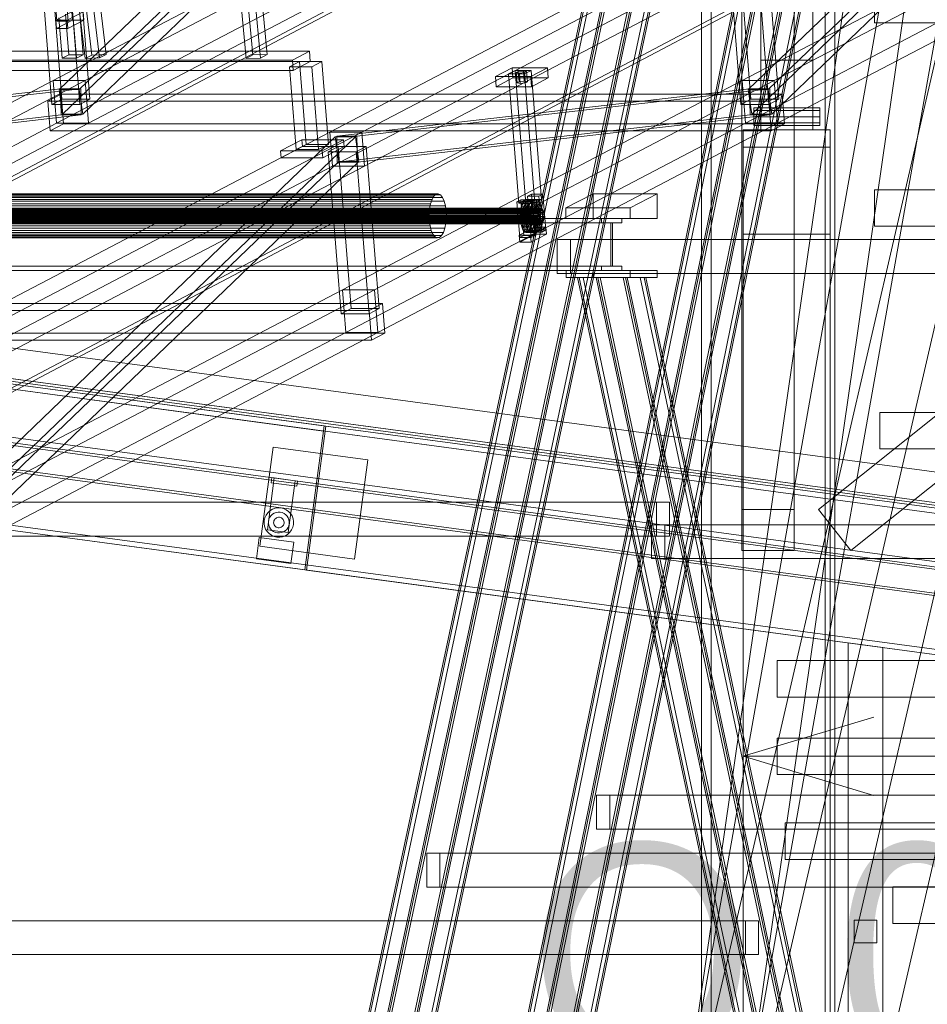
# Model space of a CAD drawing. Header units: millimetres. Extents: x -4738 to 65662, y -68080 to 6847.
# Tile 57 of 256: x -2681 to -1639, y -35885 to -34754. Entities that reach past the tile are written whole.
import ezdxf

# ---------------------------------------------------------------- set-up
doc = ezdxf.new("R2010")
doc.units = ezdxf.units.MM
for name, color, linetype, lineweight in [('COTAS_O', 1, 'Continuous', 0), ('COTAS_P', 1, 'Continuous', 0), ('frontal_C03', 7, 'Continuous', 0), ('frontal_C09', 7, 'Continuous', 0), ('frontal_C10', 7, 'Continuous', 0), ('frontal_dosificador', 7, 'Continuous', 0), ('frontal_tolva', 7, 'Continuous', 0)]:
    doc.layers.add(name, color=color, linetype=linetype, lineweight=lineweight)
doc.dimstyles.new('R19_100', dxfattribs={"dimtxt": 250, "dimasz": 150, "dimexe": 150, "dimexo": 80, "dimgap": 100, "dimtad": 1, "dimtih": 1, "dimtoh": 1, "dimdsep": 46, "dimcen": 0.09, "dimadec": 0, "dimazin": 0, "dimtfac": 1, "dimtdec": 4, "dimtofl": 0, "dimtmove": 0, "dimatfit": 3, "dimfxl": 1, "dimtolj": 1, "dimtzin": 0, "dimarcsym": 0})

# ---------------------------------------------------------------- blocks, each defined once
blk = doc.blocks.new('DIM_R31_46')
at = {"layer": 'COTAS_P'}
for p, q in [((-4100, -35030), (-4219.9, -35922)), ((140, -35600), (20.1, -36492)), ((-4219.9, -35922), (-4065.3, -35897.4)), ((20.1, -36492), (-4219.9, -35922)), ((-4219.9, -35922), (-4077.2, -35986.6)), ((20.1, -36492), (-122.6, -36427.4)), ((20.1, -36492), (-134.6, -36516.6))]:
    blk.add_line(p, q, dxfattribs=at)
blk.add_text('4278.14 P', height=250, rotation=172.3434, dxfattribs=at).set_placement((-2113.2, -36306.1))
blk = doc.blocks.new('DIM_R31_50')
at = {"layer": 'COTAS_O'}
for p, q in [((-1850, -34900), (-1850, -35600)), ((-150, -34900), (-150, -35600)), ((-1850, -35600), (-1700, -35555)), ((-150, -35600), (-300, -35555)), ((-150, -35600), (-1850, -35600)), ((-1850, -35600), (-1700, -35645)), ((-150, -35600), (-300, -35645))]:
    blk.add_line(p, q, dxfattribs=at)
blk.add_text('1700 O', height=250, rotation=180, dxfattribs=at).set_placement((-1000, -35700))

msp = doc.modelspace()

# ---------------------------------------------------------------- linework, layer by layer
at = {"layer": 'frontal_C03'}
for p, q in [((-1915, -35988), (-1485, -33007.45)), ((-1845, -35988), (-1415, -33007.45)), ((-1915, -35988), (-1485, -33563.95)), ((-1845, -35988), (-1415, -33563.95)), ((-1903.922, -35988), (-1485, -34173.45)), ((-1833.922, -35988), (-1415, -34173.45)), ((-1699.4, -34757.169), (-1699.4, -34715.169)), ((-1699.4, -34757.169), (1699.4, -34757.169)), ((-1763.208, -35988), (-1485, -34782.95)), ((-1693.208, -35988), (-1415, -34782.95)), ((-1699.4, -34948.899), (1699.4, -34948.899)), ((-1699.4, -34990.899), (-1699.4, -34948.899)), ((-1699.4, -34990.899), (1699.4, -34990.899)), ((-1692.975, -35204.889), (1692.975, -35204.889)), ((-1692.975, -35246.889), (-1692.975, -35204.889)), ((-1692.975, -35246.889), (1692.975, -35246.889)), ((-1811.2, -35490.112), (1811.2, -35490.112)), ((-1811.2, -35532.112), (-1811.2, -35490.112)), ((-1811.2, -35532.112), (1811.2, -35532.112)), ((-1811.2, -35579.152), (1811.2, -35579.152)), ((-1811.2, -35621.152), (-1811.2, -35579.152)), ((-1811.2, -35621.152), (1811.2, -35621.152)), ((-1801.894, -35676.672), (1801.894, -35676.672)), ((-1801.894, -35718.672), (-1801.894, -35676.672)), ((-1801.894, -35718.672), (1801.894, -35718.672)), ((-1678.13, -35750.091), (1678.13, -35750.091)), ((-1678.13, -35792.091), (-1678.13, -35750.091)), ((-1678.13, -35792.091), (1678.13, -35792.091))]:
    msp.add_line(p, q, dxfattribs=at)
at = {"layer": 'frontal_C09'}
for p, q in [((92.26, -35504.79), (-4028.81, -34950.779)), ((146.662, -35550.446), (-4093.338, -34980.446)), ((147.061, -35547.473), (-4092.939, -34977.473)), ((87.596, -35539.478), (-4033.473, -34985.467)), ((76.886, -35544.093), (-4024.362, -34992.746)), ((77.286, -35541.119), (-4023.962, -34989.772)), ((47.154, -35540.095), (-3994.629, -34996.743)), ((46.354, -35546.042), (-3995.429, -35002.689)), ((206.711, -35629.148), (-4172.041, -35040.495)), ((207.511, -35623.202), (-4171.241, -35034.549)), ((206.311, -35632.121), (-4172.44, -35043.468)), ((-2331.449, -35220.331), (-3518.768, -35060.715)), ((-2332.248, -35226.277), (-3519.568, -35066.661)), ((132.939, -35652.527), (-4107.061, -35082.527)), ((133.338, -35649.554), (-4106.662, -35079.554)), ((193.388, -35728.257), (-4185.364, -35139.604)), ((194.187, -35722.31), (-4184.565, -35133.657)), ((-2331.449, -35220.331), (-2353.699, -35385.842)), ((-2351.717, -35386.108), (-2329.467, -35220.597)), ((-2331.449, -35220.331), (-2332.248, -35226.277)), ((-2330.266, -35226.543), (-2329.467, -35220.597)), ((-1142.148, -35380.213), (-2329.467, -35220.597)), ((-2353.699, -35385.842), (-3541.018, -35226.226)), ((-1142.947, -35386.16), (-2330.266, -35226.543)), ((-2405.544, -35358.692), (-2390.222, -35244.717)), ((-2281.203, -35259.373), (-2390.222, -35244.717)), ((-2281.203, -35259.373), (-2296.525, -35373.348)), ((-2396.819, -35339.685), (-2388.825, -35280.22)), ((-2392.598, -35285.767), (-2391.798, -35279.82)), ((-2362.066, -35283.817), (-2391.798, -35279.82)), ((-2365.039, -35283.418), (-2388.825, -35280.22)), ((-2362.865, -35289.764), (-2392.598, -35285.767)), ((-2365.039, -35283.418), (-2373.033, -35342.883)), ((-2362.066, -35283.817), (-2362.865, -35289.764)), ((-2398.293, -35322.833), (-2399.677, -35325.865)), ((-2396.345, -35320.129), (-2398.293, -35322.833)), ((-2393.906, -35317.858), (-2396.345, -35320.129)), ((-2393.97, -35325.345), (-2394.947, -35327.485)), ((-2392.594, -35323.436), (-2393.97, -35325.345)), ((-2391.071, -35316.106), (-2393.906, -35317.858)), ((-2390.873, -35321.833), (-2392.594, -35323.436)), ((-2387.949, -35314.94), (-2391.071, -35316.106)), ((-2388.872, -35320.596), (-2390.873, -35321.833)), ((-2386.668, -35319.773), (-2388.872, -35320.596)), ((-2384.659, -35314.406), (-2387.949, -35314.94)), ((-2384.346, -35319.397), (-2386.668, -35319.773)), ((-2385.131, -35325.573), (-2386.233, -35325.985)), ((-2383.97, -35325.385), (-2385.131, -35325.573)), ((-2381.329, -35314.525), (-2384.659, -35314.406)), ((-2381.995, -35319.48), (-2384.346, -35319.397)), ((-2382.795, -35325.426), (-2383.97, -35325.385)), ((-2381.65, -35325.697), (-2382.795, -35325.426)), ((-2379.706, -35320.02), (-2381.995, -35319.48)), ((-2380.58, -35326.185), (-2381.65, -35325.697)), ((-2378.085, -35315.29), (-2381.329, -35314.525)), ((-2377.566, -35320.997), (-2379.706, -35320.02)), ((-2375.054, -35316.674), (-2378.085, -35315.29)), ((-2375.657, -35322.373), (-2377.566, -35320.997)), ((-2374.054, -35324.094), (-2375.657, -35322.373)), ((-2372.35, -35318.622), (-2375.054, -35316.674)), ((-2372.817, -35326.095), (-2374.054, -35324.094)), ((-2370.079, -35321.061), (-2372.35, -35318.622)), ((-2368.327, -35323.896), (-2370.079, -35321.061)), ((-2367.161, -35327.018), (-2368.327, -35323.896)), ((-2400.442, -35329.108), (-2400.561, -35332.438)), ((-2400.561, -35332.438), (-2400.027, -35335.728)), ((-2399.677, -35325.865), (-2400.442, -35329.108)), ((-2400.027, -35335.728), (-2398.861, -35338.85)), ((-2395.487, -35329.774), (-2395.57, -35332.125)), ((-2395.57, -35332.125), (-2395.194, -35334.447)), ((-2394.947, -35327.485), (-2395.487, -35329.774)), ((-2395.194, -35334.447), (-2394.371, -35336.651)), ((-2394.371, -35336.651), (-2393.134, -35338.652)), ((-2389.54, -35330.574), (-2389.582, -35331.749)), ((-2389.582, -35331.749), (-2389.394, -35332.91)), ((-2389.27, -35329.429), (-2389.54, -35330.574)), ((-2389.394, -35332.91), (-2388.982, -35334.012)), ((-2388.782, -35328.359), (-2389.27, -35329.429)), ((-2388.982, -35334.012), (-2388.364, -35335.013)), ((-2388.094, -35327.405), (-2388.782, -35328.359)), ((-2388.364, -35335.013), (-2387.562, -35335.873)), ((-2387.233, -35326.603), (-2388.094, -35327.405)), ((-2387.562, -35335.873), (-2386.608, -35336.561)), ((-2386.233, -35325.985), (-2387.233, -35326.603)), ((-2386.608, -35336.561), (-2385.538, -35337.049)), ((-2382.057, -35337.173), (-2380.955, -35336.761)), ((-2380.955, -35336.761), (-2379.954, -35336.143)), ((-2379.626, -35326.873), (-2380.58, -35326.185)), ((-2379.954, -35336.143), (-2379.094, -35335.341)), ((-2378.824, -35327.733), (-2379.626, -35326.873)), ((-2379.094, -35335.341), (-2378.406, -35334.387)), ((-2378.205, -35328.734), (-2378.824, -35327.733)), ((-2378.406, -35334.387), (-2377.918, -35333.317)), ((-2377.794, -35329.836), (-2378.205, -35328.734)), ((-2377.918, -35333.317), (-2377.647, -35332.172)), ((-2377.606, -35330.997), (-2377.794, -35329.836)), ((-2377.647, -35332.172), (-2377.606, -35330.997)), ((-2373.218, -35337.401), (-2372.241, -35335.261)), ((-2371.994, -35328.299), (-2372.817, -35326.095)), ((-2372.241, -35335.261), (-2371.701, -35332.972)), ((-2371.618, -35330.621), (-2371.994, -35328.299)), ((-2371.701, -35332.972), (-2371.618, -35330.621)), ((-2368.895, -35339.913), (-2367.511, -35336.881)), ((-2367.511, -35336.881), (-2366.746, -35333.638)), ((-2366.627, -35330.307), (-2367.161, -35327.018)), ((-2366.746, -35333.638), (-2366.627, -35330.307)), ((-2398.861, -35338.85), (-2397.109, -35341.685)), ((-2397.109, -35341.685), (-2394.838, -35344.124)), ((-2373.033, -35342.883), (-2396.819, -35339.685)), ((-2394.838, -35344.124), (-2392.134, -35346.072)), ((-2393.134, -35338.652), (-2391.531, -35340.373)), ((-2392.134, -35346.072), (-2389.102, -35347.456)), ((-2391.531, -35340.373), (-2389.622, -35341.749)), ((-2389.622, -35341.749), (-2387.482, -35342.726)), ((-2389.102, -35347.456), (-2385.859, -35348.221)), ((-2387.482, -35342.726), (-2385.193, -35343.266)), ((-2385.859, -35348.221), (-2382.528, -35348.34)), ((-2385.538, -35337.049), (-2384.393, -35337.319)), ((-2385.193, -35343.266), (-2382.842, -35343.349)), ((-2384.393, -35337.319), (-2383.218, -35337.361)), ((-2383.218, -35337.361), (-2382.057, -35337.173)), ((-2382.842, -35343.349), (-2380.52, -35342.973)), ((-2382.528, -35348.34), (-2379.239, -35347.806)), ((-2380.52, -35342.973), (-2378.316, -35342.15)), ((-2379.239, -35347.806), (-2376.117, -35346.64)), ((-2378.316, -35342.15), (-2376.315, -35340.913)), ((-2376.315, -35340.913), (-2374.594, -35339.31)), ((-2376.117, -35346.64), (-2373.282, -35344.888)), ((-2374.594, -35339.31), (-2373.218, -35337.401)), ((-2373.282, -35344.888), (-2370.843, -35342.617)), ((-2370.843, -35342.617), (-2368.895, -35339.913)), ((-2409.411, -35373.307), (-2406.08, -35348.53)), ((-2366.437, -35353.859), (-2406.08, -35348.53)), ((-2296.525, -35373.348), (-2405.544, -35358.692)), ((-2366.437, -35353.859), (-2369.768, -35378.636)), ((-2369.768, -35378.636), (-2409.411, -35373.307)), ((-1164.398, -35545.724), (-2351.717, -35386.108)), ((-1729.494, -35469.756), (-1689.494, -35475.133)), ((-1729.494, -35988), (-1729.494, -35469.756)), ((-1689.494, -35988), (-1689.494, -35475.133)), ((-1696.494, -35788.432), (-1722.494, -35788.432)), ((-1722.494, -35814.432), (-1722.494, -35788.432)), ((-1696.494, -35788.432), (-1696.494, -35814.432)), ((-1696.494, -35814.432), (-1722.494, -35814.432))]:
    msp.add_line(p, q, dxfattribs=at)
at = {"layer": 'frontal_C10'}
for p, q in [((-4449.639, -35862.156), (-440.917, -33746.29)), ((-440.523, -33751.187), (-4449.244, -35867.053)), ((19.331, -33746.29), (-3989.39, -35862.156)), ((-3988.995, -35867.053), (19.726, -33751.187)), ((-2113.659, -35975), (-1717.845, -34032.44)), ((-1715.891, -34032.44), (-2111.705, -35975)), ((-1711.289, -34032.44), (-2107.103, -35975)), ((-2092.168, -35975), (-1696.354, -34032.44)), ((-1694.4, -34032.44), (-2090.214, -35975)), ((-2087.565, -35975), (-1691.751, -34032.44)), ((-2061.078, -35975), (-1665.264, -34032.44)), ((-1662.615, -34032.44), (-2058.429, -35975)), ((-2056.475, -35975), (-1660.662, -34032.44)), ((-1645.727, -34032.44), (-2041.54, -35975)), ((-1641.124, -34032.44), (-2036.938, -35975)), ((-2034.984, -35975), (-1639.17, -34032.44)), ((-2191.613, -34407.19), (-2636.109, -34833.906)), ((-2613.096, -34833.906), (-2168.601, -34407.19)), ((-1399.985, -34407.19), (-1844.481, -34833.906)), ((-1821.468, -34833.906), (-1376.973, -34407.19)), ((-2631.991, -34861.994), (-2187.496, -34435.279)), ((-2608.979, -34861.994), (-2164.483, -34435.279)), ((-1840.364, -34861.994), (-1395.868, -34435.279)), ((-1817.351, -34861.994), (-1372.856, -34435.279)), ((-2183.533, -34582.885), (-2642.912, -34823.458)), ((-2606.092, -34823.458), (-2146.713, -34582.885)), ((-1391.905, -34582.885), (-1851.284, -34823.458)), ((-1814.465, -34823.458), (-1355.085, -34582.885)), ((-2421.279, -34797.969), (-2439.792, -34599.468)), ((-2432.136, -34595.458), (-2413.623, -34793.959)), ((-2404.732, -34797.719), (-2423.245, -34599.218)), ((-2397.075, -34793.709), (-2415.589, -34595.209)), ((-2297.338, -35975), (-2009.135, -34618.837)), ((-2007.181, -34618.837), (-2295.384, -35975)), ((-2002.579, -34618.837), (-2290.782, -35975)), ((-2275.847, -35975), (-1987.644, -34618.837)), ((-1985.69, -34618.837), (-2273.893, -35975)), ((-2271.245, -35975), (-1983.041, -34618.837)), ((-2244.757, -35975), (-1956.554, -34618.837)), ((-1953.905, -34618.837), (-2242.108, -35975)), ((-2240.155, -35975), (-1951.952, -34618.837)), ((-1937.017, -34618.837), (-2225.22, -35975)), ((-1932.414, -34618.837), (-2220.617, -35975)), ((-2218.663, -35975), (-1930.46, -34618.837)), ((-2638.995, -34872.442), (-2179.616, -34631.87)), ((-2602.175, -34872.442), (-2142.796, -34631.87)), ((-1847.368, -34872.442), (-1387.988, -34631.87)), ((-1810.548, -34872.442), (-1351.168, -34631.87)), ((-1865.777, -34642.213), (-2325.156, -34882.786)), ((-2288.336, -34882.786), (-1828.957, -34642.213)), ((-2644.395, -34850.957), (-2659.279, -34664.815)), ((-2647.794, -34658.8), (-2632.91, -34844.943)), ((-2612.177, -34850.957), (-2627.061, -34664.815)), ((-2600.693, -34844.943), (-2615.577, -34658.8)), ((-1852.767, -34850.957), (-1867.651, -34664.815)), ((-1856.166, -34658.8), (-1841.283, -34844.943)), ((-1820.55, -34850.957), (-1835.434, -34664.815)), ((-1809.065, -34844.943), (-1823.949, -34658.8)), ((-2322.023, -34921.974), (-1862.643, -34681.401)), ((-2285.203, -34921.974), (-1825.823, -34681.401)), ((-2638.579, -34755.417), (-2642.339, -34708.392)), ((-2629.452, -34708.392), (-2625.692, -34755.417)), ((-2605.917, -34733.457), (-2598.412, -34794.284)), ((-2589.582, -34797.481), (-2597.087, -34736.653)), ((-2581.926, -34793.471), (-2589.431, -34732.643)), ((-2621.509, -34744.436), (-2639.884, -34754.059)), ((-2628.709, -34747.243), (-2624.98, -34793.877)), ((-2626.997, -34754.059), (-2608.622, -34744.436)), ((-2621.509, -34744.436), (-2620.725, -34754.233)), ((-2606.068, -34798.295), (-2613.573, -34737.467)), ((-2608.411, -34793.877), (-2612.14, -34747.243)), ((-2607.838, -34754.233), (-2608.622, -34744.436)), ((-2639.884, -34754.059), (-2626.997, -34754.059)), ((-2639.1, -34763.856), (-2639.884, -34754.059)), ((-2639.1, -34763.856), (-2620.725, -34754.233)), ((-2638.579, -34755.417), (-2634.751, -34753.413)), ((-2625.692, -34755.417), (-2638.579, -34755.417)), ((-2632.637, -34797.886), (-2636.365, -34751.253)), ((-2626.997, -34754.059), (-2626.213, -34763.856)), ((-2607.838, -34754.233), (-2626.213, -34763.856)), ((-2621.864, -34753.413), (-2625.692, -34755.417)), ((-2620.725, -34754.233), (-2607.838, -34754.233)), ((-2616.068, -34797.886), (-2619.796, -34751.253)), ((-2626.213, -34763.856), (-2639.1, -34763.856)), ((-2348.537, -34789.81), (-3130.96, -34789.81)), ((-2632.637, -34797.886), (-2624.98, -34793.877)), ((-2624.98, -34793.877), (-2608.411, -34793.877)), ((-2608.411, -34793.877), (-2616.068, -34797.886)), ((-2598.412, -34794.284), (-2581.926, -34793.471)), ((-2581.926, -34793.471), (-2589.582, -34797.481)), ((-2413.623, -34793.959), (-2397.075, -34793.709)), ((-2397.075, -34793.709), (-2404.732, -34797.719)), ((-2367.984, -34799.994), (-2348.537, -34789.81)), ((-2347.597, -34801.566), (-2348.537, -34789.81)), ((-3150.407, -34799.994), (-2367.984, -34799.994)), ((-3130.02, -34801.566), (-2347.597, -34801.566)), ((-2616.068, -34797.886), (-2632.637, -34797.886)), ((-2606.068, -34798.295), (-2598.412, -34794.284)), ((-2589.582, -34797.481), (-2606.068, -34798.295)), ((-2421.279, -34797.969), (-2413.623, -34793.959)), ((-2404.732, -34797.719), (-2421.279, -34797.969)), ((-2360.019, -34801.692), (-2371.504, -34807.706)), ((-2367.984, -34799.994), (-2367.044, -34811.75)), ((-2347.597, -34801.566), (-2367.044, -34811.75)), ((-2334.245, -34801.692), (-2360.019, -34801.692)), ((-2360.019, -34801.692), (-2352.408, -34896.888)), ((-2345.73, -34807.706), (-2334.245, -34801.692)), ((-2326.634, -34896.888), (-2334.245, -34801.692)), ((-2367.044, -34811.75), (-3149.467, -34811.75)), ((-2371.504, -34807.706), (-2345.73, -34807.706)), ((-2363.892, -34902.902), (-2371.504, -34807.706)), ((-2345.73, -34807.706), (-2338.118, -34902.902)), ((-2115.542, -34808.795), (-2134.683, -34818.819)), ((-2112.079, -34811.802), (-2119.736, -34815.812)), ((-2119.736, -34815.812), (-2101.326, -34815.812)), ((-2107.859, -34964.344), (-2119.736, -34815.812)), ((-2075.04, -34808.795), (-2115.542, -34808.795)), ((-2115.542, -34808.795), (-2114.602, -34820.552)), ((-2093.67, -34811.802), (-2112.079, -34811.802)), ((-2112.079, -34811.802), (-2100.203, -34960.334)), ((-2110.793, -34814.409), (-2108.496, -34813.206)), ((-2107.159, -34815.01), (-2110.793, -34814.409)), ((-2109.853, -34826.165), (-2110.793, -34814.409)), ((-2108.496, -34813.206), (-2102.565, -34812.604)), ((-2107.556, -34824.962), (-2108.496, -34813.206)), ((-2101.227, -34814.409), (-2107.159, -34815.01)), ((-2107.159, -34815.01), (-2106.219, -34826.766)), ((-2102.565, -34812.604), (-2098.93, -34813.206)), ((-2101.625, -34824.361), (-2102.565, -34812.604)), ((-2101.326, -34815.812), (-2093.67, -34811.802)), ((-2101.326, -34815.812), (-2089.449, -34964.344)), ((-2098.93, -34813.206), (-2101.227, -34814.409)), ((-2100.287, -34826.165), (-2101.227, -34814.409)), ((-2097.99, -34824.962), (-2098.93, -34813.206)), ((-2094.181, -34818.819), (-2075.04, -34808.795)), ((-2081.793, -34960.334), (-2093.67, -34811.802)), ((-2074.1, -34820.552), (-2075.04, -34808.795)), ((-2642.912, -34823.458), (-3102.292, -35064.03)), ((-3065.472, -35064.03), (-2606.092, -34823.458)), ((-2642.912, -34823.458), (-2606.092, -34823.458)), ((-2638.995, -34872.442), (-2642.912, -34823.458)), ((-2606.092, -34823.458), (-2602.175, -34872.442)), ((-1851.284, -34823.458), (-2310.664, -35064.03)), ((-2273.844, -35064.03), (-1814.465, -34823.458)), ((-2134.683, -34818.819), (-2094.181, -34818.819)), ((-2133.743, -34830.575), (-2134.683, -34818.819)), ((-2133.743, -34830.575), (-2114.602, -34820.552)), ((-2114.602, -34820.552), (-2074.1, -34820.552)), ((-2107.556, -34824.962), (-2109.853, -34826.165)), ((-2109.853, -34826.165), (-2106.219, -34826.766)), ((-2101.625, -34824.361), (-2107.556, -34824.962)), ((-2106.219, -34826.766), (-2100.287, -34826.165)), ((-2097.99, -34824.962), (-2101.625, -34824.361)), ((-2100.287, -34826.165), (-2097.99, -34824.962)), ((-2094.181, -34818.819), (-2093.241, -34830.575)), ((-2074.1, -34820.552), (-2093.241, -34830.575)), ((-1851.284, -34823.458), (-1814.465, -34823.458)), ((-1847.368, -34872.442), (-1851.284, -34823.458)), ((-1814.465, -34823.458), (-1810.548, -34872.442)), ((-2634.313, -34832.965), (-3108.576, -34887.395)), ((-3085.563, -34887.395), (-2611.3, -34832.965)), ((-2633.689, -34839.042), (-2649.002, -34847.061)), ((-2636.109, -34833.906), (-2631.991, -34861.994)), ((-2613.096, -34833.906), (-2636.109, -34833.906)), ((-2634.313, -34832.965), (-2611.3, -34832.965)), ((-2633.787, -34862.935), (-2634.313, -34832.965)), ((-1805.242, -34839.042), (-2633.689, -34839.042)), ((-2633.689, -34839.042), (-2630.947, -34873.331)), ((-2608.979, -34861.994), (-2613.096, -34833.906)), ((-2611.3, -34832.965), (-2610.775, -34862.935)), ((-1842.685, -34832.965), (-2316.948, -34887.395)), ((-2293.936, -34887.395), (-1819.672, -34832.965)), ((-2093.241, -34830.575), (-2133.743, -34830.575)), ((-1844.481, -34833.906), (-1840.364, -34861.994)), ((-1821.468, -34833.906), (-1844.481, -34833.906)), ((-1842.685, -34832.965), (-1819.672, -34832.965)), ((-1842.16, -34862.935), (-1842.685, -34832.965)), ((-1817.351, -34861.994), (-1821.468, -34833.906)), ((-1820.554, -34847.061), (-1805.242, -34839.042)), ((-1819.672, -34832.965), (-1819.147, -34862.935)), ((-1802.5, -34873.331), (-1805.242, -34839.042)), ((-2649.002, -34847.061), (-1820.554, -34847.061)), ((-2646.26, -34881.351), (-2649.002, -34847.061)), ((-2644.395, -34850.957), (-2632.91, -34844.943)), ((-2632.91, -34844.943), (-2600.693, -34844.943)), ((-2600.693, -34844.943), (-2612.177, -34850.957)), ((-1852.767, -34850.957), (-1841.283, -34844.943)), ((-1841.283, -34844.943), (-1809.065, -34844.943)), ((-1820.554, -34847.061), (-1817.812, -34881.351)), ((-1809.065, -34844.943), (-1820.55, -34850.957)), ((-2612.177, -34850.957), (-2644.395, -34850.957)), ((-1820.55, -34850.957), (-1852.767, -34850.957)), ((-3108.051, -34917.365), (-2633.787, -34862.935)), ((-3098.375, -35113.015), (-2638.995, -34872.442)), ((-3085.038, -34917.365), (-2610.775, -34862.935)), ((-3061.555, -35113.015), (-2602.175, -34872.442)), ((-2602.175, -34872.442), (-2638.995, -34872.442)), ((-2610.775, -34862.935), (-2633.787, -34862.935)), ((-2631.991, -34861.994), (-2608.979, -34861.994)), ((-2316.423, -34917.365), (-1842.16, -34862.935)), ((-2306.747, -35113.015), (-1847.368, -34872.442)), ((-2293.411, -34917.365), (-1819.147, -34862.935)), ((-2269.927, -35113.015), (-1810.548, -34872.442)), ((-1810.548, -34872.442), (-1847.368, -34872.442)), ((-1819.147, -34862.935), (-1842.16, -34862.935)), ((-1840.364, -34861.994), (-1817.351, -34861.994)), ((-2325.156, -34882.786), (-2784.536, -35123.359)), ((-2747.716, -35123.359), (-2288.336, -34882.786)), ((-2646.26, -34881.351), (-2630.947, -34873.331)), ((-1817.812, -34881.351), (-2646.26, -34881.351)), ((-2630.947, -34873.331), (-1802.5, -34873.331)), ((-2325.156, -34882.786), (-2288.336, -34882.786)), ((-2322.023, -34921.974), (-2325.156, -34882.786)), ((-2288.336, -34882.786), (-2285.203, -34921.974)), ((-1802.5, -34873.331), (-1817.812, -34881.351)), ((-2318.744, -34888.336), (-2763.24, -35315.051)), ((-2740.227, -35315.051), (-2295.732, -34888.336)), ((-2357.102, -34891.52), (-2381.603, -34904.351)), ((-2309.236, -34891.52), (-2357.102, -34891.52)), ((-2357.102, -34891.52), (-2356.476, -34899.358)), ((-2333.737, -34904.351), (-2309.236, -34891.52)), ((-2318.744, -34888.336), (-2295.732, -34888.336)), ((-2314.627, -34916.425), (-2318.744, -34888.336)), ((-2316.948, -34887.395), (-2316.423, -34917.365)), ((-2293.936, -34887.395), (-2316.948, -34887.395)), ((-2308.61, -34899.358), (-2309.236, -34891.52)), ((-2295.732, -34888.336), (-2291.615, -34916.425)), ((-2293.411, -34917.365), (-2293.936, -34887.395)), ((-2381.603, -34904.351), (-2333.737, -34904.351)), ((-2380.976, -34912.188), (-2381.603, -34904.351)), ((-2380.976, -34912.188), (-2356.476, -34899.358)), ((-2363.892, -34902.902), (-2352.408, -34896.888)), ((-2338.118, -34902.902), (-2363.892, -34902.902)), ((-2356.476, -34899.358), (-2308.61, -34899.358)), ((-2352.408, -34896.888), (-2326.634, -34896.888)), ((-2326.634, -34896.888), (-2338.118, -34902.902)), ((-2333.737, -34904.351), (-2333.11, -34912.188)), ((-2308.61, -34899.358), (-2333.11, -34912.188)), ((-2315.546, -34899.373), (-2327.03, -34905.387)), ((-2327.03, -34905.387), (-2294.813, -34905.387)), ((-2312.147, -35091.53), (-2327.03, -34905.387)), ((-2283.329, -34899.373), (-2315.546, -34899.373)), ((-2315.546, -34899.373), (-2300.662, -35085.516)), ((-2294.813, -34905.387), (-2283.329, -34899.373)), ((-2279.929, -35091.53), (-2294.813, -34905.387)), ((-2268.445, -35085.516), (-2283.329, -34899.373)), ((-2759.123, -35343.14), (-2314.627, -34916.425)), ((-2736.11, -35343.14), (-2291.615, -34916.425)), ((-2333.11, -34912.188), (-2380.976, -34912.188)), ((-2316.423, -34917.365), (-2293.411, -34917.365)), ((-2291.615, -34916.425), (-2314.627, -34916.425)), ((-2781.402, -35162.547), (-2322.023, -34921.974)), ((-2744.582, -35162.547), (-2285.203, -34921.974)), ((-2285.203, -34921.974), (-2322.023, -34921.974)), ((-2207.639, -34959.99), (-2780.465, -34959.99)), ((-2205.493, -34956.275), (-2778.319, -34956.275)), ((-2203.044, -34954.11), (-2775.87, -34954.11)), ((-2200.46, -34953.64), (-2773.285, -34953.64)), ((-2197.916, -34954.897), (-2770.741, -34954.897)), ((-2195.586, -34957.797), (-2768.411, -34957.797)), ((-2193.629, -34962.142), (-2766.454, -34962.142)), ((-2209.337, -34964.999), (-2207.639, -34959.99)), ((-2207.639, -34959.99), (-2205.493, -34956.275)), ((-2205.493, -34956.275), (-2203.044, -34954.11)), ((-2203.044, -34954.11), (-2200.46, -34953.64)), ((-2200.46, -34953.64), (-2197.916, -34954.897)), ((-2197.916, -34954.897), (-2195.586, -34957.797)), ((-2195.586, -34957.797), (-2193.629, -34962.142)), ((-2193.629, -34962.142), (-2192.177, -34967.635)), ((-2105.411, -34960.425), (-2110.005, -34962.831)), ((-2110.005, -34962.831), (-2097.118, -34962.831)), ((-2106.715, -35003.978), (-2110.005, -34962.831)), ((-2107.859, -34964.344), (-2100.203, -34960.334)), ((-2092.524, -34960.425), (-2105.411, -34960.425)), ((-2105.411, -34960.425), (-2102.121, -35001.572)), ((-2102.338, -34962), (-2103.943, -34964.778)), ((-2100.506, -34960.38), (-2102.338, -34962)), ((-2102.338, -34962), (-2100.59, -34970.944)), ((-2091.292, -34962), (-2102.338, -34962)), ((-2098.573, -34960.028), (-2100.506, -34960.38)), ((-2100.506, -34960.38), (-2099.722, -34970.177)), ((-2089.46, -34960.38), (-2100.506, -34960.38)), ((-2100.203, -34960.334), (-2081.793, -34960.334)), ((-2098.573, -34960.028), (-2098.807, -34970.01)), ((-2096.67, -34960.969), (-2098.573, -34960.028)), ((-2087.527, -34960.028), (-2098.573, -34960.028)), ((-2096.67, -34960.969), (-2097.905, -34970.456)), ((-2093.161, -34954.01), (-2097.755, -34956.416)), ((-2097.755, -34956.416), (-2084.868, -34956.416)), ((-2094.465, -34997.563), (-2097.755, -34956.416)), ((-2097.118, -34962.831), (-2092.524, -34960.425)), ((-2097.118, -34962.831), (-2093.828, -35003.978)), ((-2094.927, -34963.138), (-2097.08, -34971.483)), ((-2094.927, -34963.138), (-2096.67, -34960.969)), ((-2085.624, -34960.969), (-2096.67, -34960.969)), ((-2093.463, -34966.388), (-2094.927, -34963.138)), ((-2083.881, -34963.138), (-2094.927, -34963.138)), ((-2080.274, -34954.01), (-2093.161, -34954.01)), ((-2093.161, -34954.01), (-2089.871, -34995.157)), ((-2092.897, -34964.778), (-2091.292, -34962)), ((-2089.234, -35001.572), (-2092.524, -34960.425)), ((-2091.292, -34962), (-2089.46, -34960.38)), ((-2089.544, -34970.944), (-2091.292, -34962)), ((-2089.46, -34960.38), (-2087.527, -34960.028)), ((-2088.676, -34970.177), (-2089.46, -34960.38)), ((-2081.793, -34960.334), (-2089.449, -34964.344)), ((-2087.761, -34970.01), (-2087.527, -34960.028)), ((-2087.527, -34960.028), (-2085.624, -34960.969)), ((-2086.859, -34970.456), (-2085.624, -34960.969)), ((-2086.034, -34971.483), (-2083.881, -34963.138)), ((-2085.624, -34960.969), (-2083.881, -34963.138)), ((-2084.868, -34956.416), (-2080.274, -34954.01)), ((-2084.868, -34956.416), (-2081.578, -34997.563)), ((-2083.881, -34963.138), (-2082.417, -34966.388)), ((-2076.984, -34995.157), (-2080.274, -34954.01)), ((-2022.493, -34953.492), (-2053.753, -34969.863)), ((-1948.854, -34953.492), (-2022.493, -34953.492)), ((-2022.493, -34953.492), (-2022.493, -34981.863)), ((-1980.113, -34969.863), (-1948.854, -34953.492)), ((-1948.854, -34981.863), (-1948.854, -34953.492)), ((-2085.383, -34974.035), (-2895.421, -34974.035)), ((-2084.782, -34972.26), (-2894.819, -34972.26)), ((-2084.021, -34970.944), (-2894.059, -34970.944)), ((-2083.153, -34970.177), (-2893.191, -34970.177)), ((-2082.238, -34970.01), (-2892.275, -34970.01)), ((-2081.336, -34970.456), (-2891.374, -34970.456)), ((-2080.511, -34971.483), (-2890.548, -34971.483)), ((-2079.817, -34973.023), (-2889.855, -34973.023)), ((-2210.47, -34970.962), (-2783.296, -34970.962)), ((-2209.337, -34964.999), (-2782.162, -34964.999)), ((-2192.177, -34967.635), (-2765.003, -34967.635)), ((-2764.156, -34973.902), (-2191.331, -34973.902)), ((-2210.962, -34977.472), (-2210.47, -34970.962)), ((-2210.47, -34970.962), (-2209.337, -34964.999)), ((-2192.177, -34967.635), (-2191.331, -34973.902)), ((-2191.331, -34973.902), (-2191.147, -34980.516)), ((-2089.449, -34964.344), (-2107.859, -34964.344)), ((-2106.061, -34972.986), (-2106.428, -34977.855)), ((-2105.213, -34968.525), (-2106.061, -34972.986)), ((-2106.061, -34972.986), (-2102.354, -34976.148)), ((-2095.015, -34972.986), (-2106.061, -34972.986)), ((-2103.943, -34964.778), (-2105.213, -34968.525)), ((-2105.213, -34968.525), (-2101.952, -34974.035)), ((-2094.167, -34968.525), (-2105.213, -34968.525)), ((-2103.943, -34964.778), (-2101.351, -34972.26)), ((-2092.897, -34964.778), (-2103.943, -34964.778)), ((-2102.354, -34976.148), (-2101.952, -34974.035)), ((-2101.952, -34974.035), (-2101.351, -34972.26)), ((-2101.952, -34974.035), (-2090.906, -34974.035)), ((-2101.351, -34972.26), (-2100.59, -34970.944)), ((-2101.351, -34972.26), (-2090.305, -34972.26)), ((-2100.59, -34970.944), (-2099.722, -34970.177)), ((-2100.59, -34970.944), (-2089.544, -34970.944)), ((-2099.722, -34970.177), (-2098.807, -34970.01)), ((-2099.722, -34970.177), (-2088.676, -34970.177)), ((-2098.807, -34970.01), (-2097.905, -34970.456)), ((-2098.807, -34970.01), (-2087.761, -34970.01)), ((-2097.905, -34970.456), (-2097.08, -34971.483)), ((-2097.905, -34970.456), (-2086.859, -34970.456)), ((-2097.08, -34971.483), (-2096.386, -34973.023)), ((-2097.08, -34971.483), (-2086.034, -34971.483)), ((-2093.463, -34966.388), (-2096.386, -34973.023)), ((-2096.386, -34973.023), (-2095.872, -34974.969)), ((-2096.386, -34973.023), (-2085.34, -34973.023)), ((-2092.377, -34970.497), (-2095.872, -34974.969)), ((-2095.382, -34977.855), (-2095.015, -34972.986)), ((-2095.015, -34972.986), (-2094.167, -34968.525)), ((-2091.308, -34976.148), (-2095.015, -34972.986)), ((-2094.167, -34968.525), (-2092.897, -34964.778)), ((-2090.906, -34974.035), (-2094.167, -34968.525)), ((-2092.377, -34970.497), (-2093.463, -34966.388)), ((-2082.417, -34966.388), (-2093.463, -34966.388)), ((-2090.305, -34972.26), (-2092.897, -34964.778)), ((-2091.744, -34975.185), (-2092.377, -34970.497)), ((-2081.331, -34970.497), (-2092.377, -34970.497)), ((-2090.906, -34974.035), (-2091.308, -34976.148)), ((-2090.305, -34972.26), (-2090.906, -34974.035)), ((-2089.544, -34970.944), (-2090.305, -34972.26)), ((-2088.676, -34970.177), (-2089.544, -34970.944)), ((-2087.761, -34970.01), (-2088.676, -34970.177)), ((-2086.859, -34970.456), (-2087.761, -34970.01)), ((-2086.034, -34971.483), (-2086.859, -34970.456)), ((-2085.34, -34973.023), (-2086.034, -34971.483)), ((-2085.785, -34976.148), (-2085.383, -34974.035)), ((-2085.383, -34974.035), (-2084.782, -34972.26)), ((-2085.34, -34973.023), (-2082.417, -34966.388)), ((-2084.826, -34974.969), (-2085.34, -34973.023)), ((-2084.826, -34974.969), (-2081.331, -34970.497)), ((-2084.782, -34972.26), (-2084.021, -34970.944)), ((-2084.021, -34970.944), (-2083.153, -34970.177)), ((-2083.153, -34970.177), (-2082.238, -34970.01)), ((-2082.417, -34966.388), (-2081.331, -34970.497)), ((-2082.238, -34970.01), (-2081.336, -34970.456)), ((-2081.336, -34970.456), (-2080.511, -34971.483)), ((-2081.331, -34970.497), (-2080.698, -34975.185)), ((-2080.511, -34971.483), (-2079.817, -34973.023)), ((-2079.817, -34973.023), (-2079.303, -34974.969)), ((-2053.753, -34969.863), (-1980.113, -34969.863)), ((-2053.753, -34981.863), (-2053.753, -34969.863)), ((-1980.113, -34969.863), (-1980.113, -34981.863)), ((-2085.959, -34978.455), (-2895.996, -34978.455)), ((-2085.894, -34980.798), (-2895.931, -34980.798)), ((-2085.785, -34976.148), (-2895.822, -34976.148)), ((-2085.594, -34983.019), (-2895.631, -34983.019)), ((-2085.08, -34984.965), (-2895.117, -34984.965)), ((-2080.115, -34985.728), (-2890.153, -34985.728)), ((-2079.514, -34983.953), (-2889.551, -34983.953)), ((-2079.303, -34974.969), (-2889.341, -34974.969)), ((-2079.112, -34981.84), (-2889.15, -34981.84)), ((-2889.041, -34977.19), (-2079.003, -34977.19)), ((-2078.938, -34979.533), (-2888.976, -34979.533)), ((-2804.575, -34981.863), (-2012.947, -34981.863)), ((-2210.962, -34977.472), (-2783.787, -34977.472)), ((-2210.778, -34984.086), (-2783.603, -34984.086)), ((-1989.503, -34981.863), (-2781.13, -34981.863)), ((-2191.147, -34980.516), (-2763.973, -34980.516)), ((-2210.778, -34984.086), (-2210.962, -34977.472)), ((-2209.932, -34990.353), (-2210.778, -34984.086)), ((-2191.147, -34980.516), (-2191.639, -34987.026)), ((-2106.428, -34977.855), (-2102.528, -34978.455)), ((-2095.382, -34977.855), (-2106.428, -34977.855)), ((-2106.428, -34977.855), (-2106.291, -34982.803)), ((-2106.291, -34982.803), (-2102.463, -34980.798)), ((-2095.245, -34982.803), (-2106.291, -34982.803)), ((-2106.291, -34982.803), (-2105.658, -34987.491)), ((-2105.658, -34987.491), (-2102.163, -34983.019)), ((-2104.572, -34991.6), (-2101.649, -34984.965)), ((-2102.528, -34978.455), (-2102.354, -34976.148)), ((-2102.528, -34978.455), (-2091.482, -34978.455)), ((-2102.463, -34980.798), (-2102.528, -34978.455)), ((-2102.463, -34980.798), (-2091.417, -34980.798)), ((-2102.163, -34983.019), (-2102.463, -34980.798)), ((-2102.354, -34976.148), (-2091.308, -34976.148)), ((-2102.163, -34983.019), (-2091.117, -34983.019)), ((-2101.649, -34984.965), (-2102.163, -34983.019)), ((-2101.649, -34984.965), (-2090.603, -34984.965)), ((-2100.955, -34986.505), (-2101.649, -34984.965)), ((-2096.684, -34985.728), (-2097.445, -34987.044)), ((-2096.083, -34983.953), (-2096.684, -34985.728)), ((-2094.092, -34993.21), (-2096.684, -34985.728)), ((-2096.684, -34985.728), (-2085.638, -34985.728)), ((-2095.681, -34981.84), (-2096.083, -34983.953)), ((-2092.822, -34989.463), (-2096.083, -34983.953)), ((-2096.083, -34983.953), (-2085.037, -34983.953)), ((-2095.872, -34974.969), (-2095.572, -34977.19)), ((-2095.872, -34974.969), (-2084.826, -34974.969)), ((-2095.507, -34979.533), (-2095.681, -34981.84)), ((-2091.974, -34985.002), (-2095.681, -34981.84)), ((-2095.681, -34981.84), (-2084.635, -34981.84)), ((-2095.572, -34977.19), (-2091.744, -34975.185)), ((-2084.526, -34977.19), (-2095.572, -34977.19)), ((-2095.572, -34977.19), (-2095.507, -34979.533)), ((-2091.606, -34980.132), (-2095.507, -34979.533)), ((-2095.507, -34979.533), (-2084.461, -34979.533)), ((-2091.482, -34978.455), (-2095.382, -34977.855)), ((-2095.245, -34982.803), (-2095.382, -34977.855)), ((-2091.417, -34980.798), (-2095.245, -34982.803)), ((-2094.612, -34987.491), (-2095.245, -34982.803)), ((-2091.117, -34983.019), (-2094.612, -34987.491)), ((-2090.603, -34984.965), (-2093.526, -34991.6)), ((-2092.822, -34989.463), (-2091.974, -34985.002)), ((-2091.974, -34985.002), (-2091.606, -34980.132)), ((-2080.928, -34985.002), (-2091.974, -34985.002)), ((-2091.744, -34975.185), (-2080.698, -34975.185)), ((-2091.606, -34980.132), (-2091.744, -34975.185)), ((-2080.561, -34980.132), (-2091.606, -34980.132)), ((-2091.308, -34976.148), (-2091.482, -34978.455)), ((-2091.482, -34978.455), (-2091.417, -34980.798)), ((-2091.417, -34980.798), (-2091.117, -34983.019)), ((-2091.117, -34983.019), (-2090.603, -34984.965)), ((-2090.603, -34984.965), (-2089.909, -34986.505)), ((-2086.399, -34987.044), (-2085.638, -34985.728)), ((-2085.959, -34978.455), (-2085.785, -34976.148)), ((-2085.894, -34980.798), (-2085.959, -34978.455)), ((-2085.594, -34983.019), (-2085.894, -34980.798)), ((-2085.638, -34985.728), (-2085.037, -34983.953)), ((-2085.638, -34985.728), (-2083.046, -34993.21)), ((-2085.08, -34984.965), (-2085.594, -34983.019)), ((-2084.386, -34986.505), (-2085.08, -34984.965)), ((-2085.037, -34983.953), (-2084.635, -34981.84)), ((-2085.037, -34983.953), (-2081.776, -34989.463)), ((-2084.526, -34977.19), (-2084.826, -34974.969)), ((-2084.635, -34981.84), (-2084.461, -34979.533)), ((-2084.635, -34981.84), (-2080.928, -34985.002)), ((-2080.698, -34975.185), (-2084.526, -34977.19)), ((-2084.461, -34979.533), (-2084.526, -34977.19)), ((-2084.461, -34979.533), (-2080.561, -34980.132)), ((-2080.928, -34985.002), (-2081.776, -34989.463)), ((-2080.561, -34980.132), (-2080.928, -34985.002)), ((-2080.115, -34985.728), (-2080.876, -34987.044)), ((-2080.698, -34975.185), (-2080.561, -34980.132)), ((-2079.514, -34983.953), (-2080.115, -34985.728)), ((-2079.112, -34981.84), (-2079.514, -34983.953)), ((-2079.303, -34974.969), (-2079.003, -34977.19)), ((-2078.938, -34979.533), (-2079.112, -34981.84)), ((-2079.003, -34977.19), (-2078.938, -34979.533)), ((-1980.113, -34981.863), (-2053.753, -34981.863)), ((-2053.753, -34981.863), (-2022.493, -34981.863)), ((-2022.493, -34981.863), (-1948.854, -34981.863)), ((-1989.503, -34981.863), (-2012.947, -34981.863)), ((-2012.947, -34981.863), (-2012.947, -34986.863)), ((-1989.503, -34986.863), (-1989.503, -34981.863)), ((-1948.854, -34981.863), (-1980.113, -34981.863)), ((-2084.386, -34986.505), (-2894.424, -34986.505)), ((-2083.561, -34987.532), (-2893.598, -34987.532)), ((-2082.659, -34987.978), (-2892.697, -34987.978)), ((-2081.743, -34987.811), (-2891.781, -34987.811)), ((-2080.876, -34987.044), (-2890.913, -34987.044)), ((-2804.575, -34986.863), (-2012.947, -34986.863)), ((-2793.83, -34986.863), (-2002.202, -34986.863)), ((-2000.248, -34986.863), (-2791.876, -34986.863)), ((-2209.932, -34990.353), (-2782.757, -34990.353)), ((-2208.48, -34995.846), (-2781.306, -34995.846)), ((-2781.13, -34986.863), (-1989.503, -34986.863)), ((-2192.772, -34992.989), (-2765.597, -34992.989)), ((-2191.639, -34987.026), (-2764.464, -34987.026)), ((-2208.48, -34995.846), (-2209.932, -34990.353)), ((-2206.523, -35000.191), (-2208.48, -34995.846)), ((-2192.772, -34992.989), (-2194.47, -34997.998)), ((-2191.639, -34987.026), (-2192.772, -34992.989)), ((-2089.723, -34992.018), (-2107.333, -35001.239)), ((-2094.612, -34987.491), (-2105.658, -34987.491)), ((-2105.658, -34987.491), (-2104.572, -34991.6)), ((-2093.526, -34991.6), (-2104.572, -34991.6)), ((-2104.572, -34991.6), (-2103.108, -34994.85)), ((-2103.108, -34994.85), (-2100.955, -34986.505)), ((-2092.062, -34994.85), (-2103.108, -34994.85)), ((-2103.108, -34994.85), (-2101.365, -34997.019)), ((-2101.365, -34997.019), (-2100.129, -34987.532)), ((-2090.319, -34997.019), (-2101.365, -34997.019)), ((-2101.365, -34997.019), (-2099.462, -34997.96)), ((-2100.955, -34986.505), (-2089.909, -34986.505)), ((-2100.129, -34987.532), (-2100.955, -34986.505)), ((-2100.129, -34987.532), (-2089.084, -34987.532)), ((-2099.228, -34987.978), (-2100.129, -34987.532)), ((-2099.462, -34997.96), (-2099.228, -34987.978)), ((-2098.312, -34987.811), (-2099.228, -34987.978)), ((-2099.228, -34987.978), (-2088.182, -34987.978)), ((-2097.445, -34987.044), (-2098.312, -34987.811)), ((-2097.529, -34997.608), (-2098.312, -34987.811)), ((-2098.312, -34987.811), (-2087.266, -34987.811)), ((-2097.529, -34997.608), (-2095.697, -34995.988)), ((-2095.697, -34995.988), (-2097.445, -34987.044)), ((-2097.445, -34987.044), (-2086.399, -34987.044)), ((-2095.697, -34995.988), (-2094.092, -34993.21)), ((-2084.651, -34995.988), (-2095.697, -34995.988)), ((-2093.526, -34991.6), (-2094.612, -34987.491)), ((-2094.465, -34997.563), (-2089.871, -34995.157)), ((-2081.578, -34997.563), (-2094.465, -34997.563)), ((-2094.446, -35001.239), (-2076.836, -34992.018)), ((-2094.092, -34993.21), (-2092.822, -34989.463)), ((-2083.046, -34993.21), (-2094.092, -34993.21)), ((-2092.062, -34994.85), (-2093.526, -34991.6)), ((-2081.776, -34989.463), (-2092.822, -34989.463)), ((-2089.909, -34986.505), (-2092.062, -34994.85)), ((-2090.319, -34997.019), (-2092.062, -34994.85)), ((-2089.084, -34987.532), (-2090.319, -34997.019)), ((-2088.416, -34997.96), (-2090.319, -34997.019)), ((-2089.909, -34986.505), (-2089.084, -34987.532)), ((-2089.871, -34995.157), (-2076.984, -34995.157)), ((-2076.836, -34992.018), (-2089.723, -34992.018)), ((-2089.723, -34992.018), (-2089.096, -34999.855)), ((-2089.084, -34987.532), (-2088.182, -34987.978)), ((-2088.182, -34987.978), (-2088.416, -34997.96)), ((-2088.182, -34987.978), (-2087.266, -34987.811)), ((-2087.266, -34987.811), (-2086.399, -34987.044)), ((-2087.266, -34987.811), (-2086.483, -34997.608)), ((-2084.651, -34995.988), (-2086.483, -34997.608)), ((-2086.399, -34987.044), (-2084.651, -34995.988)), ((-2083.046, -34993.21), (-2084.651, -34995.988)), ((-2083.561, -34987.532), (-2084.386, -34986.505)), ((-2082.659, -34987.978), (-2083.561, -34987.532)), ((-2081.776, -34989.463), (-2083.046, -34993.21)), ((-2081.743, -34987.811), (-2082.659, -34987.978)), ((-2080.876, -34987.044), (-2081.743, -34987.811)), ((-2076.984, -34995.157), (-2081.578, -34997.563)), ((-2076.209, -34999.855), (-2076.836, -34992.018)), ((-2012.947, -34986.863), (-1989.503, -34986.863)), ((-2000.248, -34986.863), (-2002.202, -34986.863)), ((-2002.202, -34986.863), (-2002.202, -35036.863)), ((-2000.248, -35036.863), (-2000.248, -34986.863)), ((-2206.523, -35000.191), (-2779.349, -35000.191)), ((-2204.193, -35003.09), (-2777.019, -35003.09)), ((-2201.649, -35004.348), (-2774.475, -35004.348)), ((-2199.065, -35003.878), (-2771.89, -35003.878)), ((-2196.616, -35001.712), (-2769.441, -35001.712)), ((-2194.47, -34997.998), (-2767.295, -34997.998)), ((-2204.193, -35003.09), (-2206.523, -35000.191)), ((-2201.649, -35004.348), (-2204.193, -35003.09)), ((-2199.065, -35003.878), (-2201.649, -35004.348)), ((-2196.616, -35001.712), (-2199.065, -35003.878)), ((-2194.47, -34997.998), (-2196.616, -35001.712)), ((-2107.333, -35001.239), (-2094.446, -35001.239)), ((-2106.706, -35009.077), (-2107.333, -35001.239)), ((-2106.715, -35003.978), (-2102.121, -35001.572)), ((-2093.828, -35003.978), (-2106.715, -35003.978)), ((-2106.706, -35009.077), (-2089.096, -34999.855)), ((-2102.121, -35001.572), (-2089.234, -35001.572)), ((-2099.462, -34997.96), (-2097.529, -34997.608)), ((-2088.416, -34997.96), (-2099.462, -34997.96)), ((-2086.483, -34997.608), (-2097.529, -34997.608)), ((-2094.446, -35001.239), (-2093.819, -35009.077)), ((-2089.234, -35001.572), (-2093.828, -35003.978)), ((-2076.209, -34999.855), (-2093.819, -35009.077)), ((-2089.096, -34999.855), (-2076.209, -34999.855)), ((-2086.483, -34997.608), (-2088.416, -34997.96)), ((-2048.639, -35006.186), (-2063.878, -35006.186)), ((-2063.878, -35006.186), (-1099.329, -35006.186)), ((-2063.878, -35045.186), (-2063.878, -35006.186)), ((-1084.09, -35006.186), (-2048.639, -35006.186)), ((-2048.639, -35045.186), (-2048.639, -35006.186)), ((-2093.819, -35009.077), (-2106.706, -35009.077)), ((-2804.575, -35036.863), (-2012.947, -35036.863)), ((-2804.575, -35041.863), (-2012.947, -35041.863)), ((-2793.83, -35036.863), (-2002.202, -35036.863)), ((-2791.876, -35036.863), (-2000.248, -35036.863)), ((-1989.503, -35036.863), (-2781.13, -35036.863)), ((-2781.13, -35041.863), (-1989.503, -35041.863)), ((-2022.415, -35041.863), (-2053.675, -35041.863)), ((-2053.675, -35041.863), (-1980.035, -35041.863)), ((-2053.675, -35049.863), (-2053.675, -35041.863)), ((-1948.775, -35041.863), (-2022.415, -35041.863)), ((-2022.415, -35041.863), (-2022.415, -35049.863)), ((-1989.503, -35036.863), (-2012.947, -35036.863)), ((-2012.947, -35036.863), (-2012.947, -35041.863)), ((-2012.947, -35041.863), (-1989.503, -35041.863)), ((-2002.202, -35036.863), (-2000.248, -35036.863)), ((-1989.503, -35041.863), (-1989.503, -35036.863)), ((-1980.035, -35041.863), (-1948.775, -35041.863)), ((-1980.035, -35041.863), (-1980.035, -35049.863)), ((-1948.775, -35049.863), (-1948.775, -35041.863)), ((-1099.329, -35045.186), (-2063.878, -35045.186)), ((-2063.878, -35045.186), (-2048.639, -35045.186)), ((-1980.035, -35049.863), (-2053.675, -35049.863)), ((-2053.675, -35049.863), (-2022.415, -35049.863)), ((-2048.639, -35045.186), (-1084.09, -35045.186)), ((-2038.609, -35049.863), (-2040.562, -35049.863)), ((-2040.562, -35049.863), (-1985.333, -35049.863)), ((-1843.958, -35975), (-2040.562, -35049.863)), ((-1983.379, -35049.863), (-2038.609, -35049.863)), ((-2038.609, -35049.863), (-1842.005, -35975)), ((-2019.071, -35049.863), (-2038.609, -35049.863)), ((-2038.609, -35049.863), (-2034.006, -35049.863)), ((-2034.006, -35049.863), (-2014.469, -35049.863)), ((-2034.006, -35049.863), (-1837.402, -35975)), ((-2022.415, -35049.863), (-1948.775, -35049.863)), ((-2017.117, -35049.863), (-2019.071, -35049.863)), ((-2019.071, -35049.863), (-1963.841, -35049.863)), ((-1822.467, -35975), (-2019.071, -35049.863)), ((-2014.469, -35049.863), (-2019.071, -35049.863)), ((-1961.888, -35049.863), (-2017.117, -35049.863)), ((-2017.117, -35049.863), (-1820.513, -35975)), ((-1817.865, -35975), (-2014.469, -35049.863)), ((-1968.444, -35049.863), (-1987.981, -35049.863)), ((-1987.981, -35049.863), (-1983.379, -35049.863)), ((-1791.377, -35975), (-1987.981, -35049.863)), ((-1985.333, -35049.863), (-1983.379, -35049.863)), ((-1985.333, -35049.863), (-1788.728, -35975)), ((-1786.775, -35975), (-1983.379, -35049.863)), ((-1983.379, -35049.863), (-1963.841, -35049.863)), ((-1948.775, -35049.863), (-1980.035, -35049.863)), ((-1963.841, -35049.863), (-1968.444, -35049.863)), ((-1968.444, -35049.863), (-1771.84, -35975)), ((-1963.841, -35049.863), (-1961.888, -35049.863)), ((-1963.841, -35049.863), (-1767.237, -35975)), ((-1765.283, -35975), (-1961.888, -35049.863)), ((-2310.664, -35064.03), (-2770.043, -35304.603)), ((-2733.224, -35304.603), (-2273.844, -35064.03)), ((-2310.664, -35064.03), (-2273.844, -35064.03)), ((-2306.747, -35113.015), (-2310.664, -35064.03)), ((-2273.844, -35064.03), (-2269.927, -35113.015)), ((-3108.381, -35087.634), (-2279.934, -35087.634)), ((-2264.621, -35079.615), (-3093.069, -35079.615)), ((-2312.147, -35091.53), (-2300.662, -35085.516)), ((-2300.662, -35085.516), (-2268.445, -35085.516)), ((-2279.934, -35087.634), (-2264.621, -35079.615)), ((-2279.934, -35087.634), (-2277.192, -35121.923)), ((-2268.445, -35085.516), (-2279.929, -35091.53)), ((-2261.879, -35113.904), (-2264.621, -35079.615)), ((-2279.929, -35091.53), (-2312.147, -35091.53)), ((-2277.192, -35121.923), (-3105.639, -35121.923)), ((-3090.327, -35113.904), (-2261.879, -35113.904)), ((-2766.127, -35353.588), (-2306.747, -35113.015)), ((-2729.307, -35353.588), (-2269.927, -35113.015)), ((-2269.927, -35113.015), (-2306.747, -35113.015)), ((-2261.879, -35113.904), (-2277.192, -35121.923)), ((-2859.453, -35307.904), (-1949.863, -35307.904)), ((-1934.624, -35307.904), (-2844.214, -35307.904)), ((-1949.863, -35307.904), (-1934.624, -35307.904)), ((-1949.863, -35307.904), (-1949.863, -35346.904)), ((-1934.624, -35346.904), (-1934.624, -35307.904)), ((-1940.042, -35333.881), (-1955.281, -35333.881)), ((-1955.281, -35333.881), (1031.549, -35333.881)), ((-1955.281, -35372.881), (-1955.281, -35333.881)), ((1046.788, -35333.881), (-1940.042, -35333.881)), ((-1940.042, -35372.881), (-1940.042, -35333.881)), ((-1949.863, -35346.904), (-2859.453, -35346.904)), ((-2844.214, -35346.904), (-1934.624, -35346.904)), ((-1934.624, -35346.904), (-1949.863, -35346.904)), ((1031.549, -35372.881), (-1955.281, -35372.881)), ((-1955.281, -35372.881), (-1940.042, -35372.881)), ((-1940.042, -35372.881), (1046.788, -35372.881)), ((-2003.372, -35644.69), (-2018.611, -35644.69)), ((-2018.611, -35644.69), (1094.879, -35644.69)), ((-2018.611, -35683.69), (-2018.611, -35644.69)), ((1110.118, -35644.69), (-2003.372, -35644.69)), ((-2003.372, -35683.69), (-2003.372, -35644.69)), ((1094.879, -35683.69), (-2018.611, -35683.69)), ((-2018.611, -35683.69), (-2003.372, -35683.69)), ((-2003.372, -35683.69), (1110.118, -35683.69)), ((-2198.505, -35711.391), (-2213.744, -35711.391)), ((-2213.744, -35711.391), (-949.463, -35711.391)), ((-2213.744, -35750.391), (-2213.744, -35711.391)), ((-934.224, -35711.391), (-2198.505, -35711.391)), ((-2198.505, -35750.391), (-2198.505, -35711.391)), ((-949.463, -35750.391), (-2213.744, -35750.391)), ((-2213.744, -35750.391), (-2198.505, -35750.391)), ((-2198.505, -35750.391), (-934.224, -35750.391)), ((-2961.688, -35788.975), (-1847.629, -35788.975)), ((-1832.39, -35788.975), (-2946.448, -35788.975)), ((-1847.629, -35788.975), (-1832.39, -35788.975)), ((-1847.629, -35788.975), (-1847.629, -35827.975)), ((-1832.39, -35827.975), (-1832.39, -35788.975)), ((-1847.629, -35827.975), (-2961.688, -35827.975)), ((-2946.448, -35827.975), (-1832.39, -35827.975)), ((-1832.39, -35827.975), (-1847.629, -35827.975))]:
    msp.add_line(p, q, dxfattribs=at)
at = {"layer": 'frontal_dosificador'}
for p, q in [((-1830, -34880), (-1830, -32340)), ((-1770, -34880), (-1770, -32340)), ((-1830, -34800), (-1830, -34740)), ((-1770, -34800), (-1770, -34740)), ((-1770, -34800), (-1830, -34800)), ((-1838, -34857.929), (-1838, -34855)), ((-1762, -34855), (-1838, -34855)), ((-1838, -34865), (-1838, -34857.929)), ((-1762, -34857.929), (-1838, -34857.929)), ((-1762, -34857.929), (-1762, -34855)), ((-1762, -34865), (-1762, -34857.929)), ((-1838, -34865), (-1838, -34872.071)), ((-1838, -34865), (-1762, -34865)), ((-1838, -34872.071), (-1838, -34875)), ((-1762, -34872.071), (-1838, -34872.071)), ((-1762, -34872.071), (-1762, -34865)), ((-1762, -34872.071), (-1762, -34875)), ((-1750, -34880), (-1850, -34880)), ((-1850, -34900), (-1850, -34880)), ((-1762, -34875), (-1838, -34875)), ((-1770, -34880), (-1830, -34880)), ((-1750, -34900), (-1750, -34880)), ((-1750, -34900), (-1850, -34900)), ((-1850, -35988), (-1850, -34900)), ((-1850, -35000), (-1850, -34900)), ((-1750, -35988), (-1750, -34900)), ((-1750, -35000), (-1750, -34900)), ((-1750, -35000), (-1850, -35000))]:
    msp.add_line(p, q, dxfattribs=at)
at = {"layer": 'frontal_tolva'}
for p, q in [((-1898, -35980), (-1898, -32700)), ((-1887, -35980), (-1887, -32700)), ((-1756, -35980), (-1756, -32700)), ((-1745, -35980), (-1745, -32700)), ((-1851.5, -35316.567), (-1851.5, -34479.567)), ((-1791.5, -34479.567), (-1791.5, -35316.567)), ((-1763.733, -35316.567), (-716.733, -34479.567)), ((-1851.5, -34526.433), (-1851.5, -35363.433)), ((-1791.5, -35363.433), (-1791.5, -34526.433)), ((-1726.267, -35363.433), (-679.267, -34526.433)), ((-1791.5, -35316.567), (-1851.5, -35316.567)), ((-1851.5, -35316.567), (-1851.5, -35363.433)), ((-1791.5, -35363.433), (-1791.5, -35316.567)), ((-1763.733, -35316.567), (-1726.267, -35363.433)), ((-1851.5, -35363.433), (-1791.5, -35363.433))]:
    msp.add_line(p, q, dxfattribs=at)

# ---------------------------------------------------------------- dimensions: what is measured, and where the dimension line sits
at = {"layer": 'COTAS_O'}
dim = msp.add_aligned_dim(p1=(-150, -34900), p2=(-1850, -34900), distance=700, text='<> O', dimstyle='R19_100', dxfattribs=at)
dim.commit()
dim.dimension.update_dxf_attribs({"geometry": 'DIM_R31_50', "text_midpoint": (-1000, -35600)})
at = {"layer": 'COTAS_P'}
dim = msp.add_aligned_dim(p1=(140, -35600), p2=(-4100, -35030), distance=900, text='<> P', dimstyle='R19_100', dxfattribs=at)
dim.commit()
dim.dimension.update_dxf_attribs({"geometry": 'DIM_R31_46', "text_midpoint": (-2099.912, -36206.976)})

doc.saveas('drawing.dxf')
